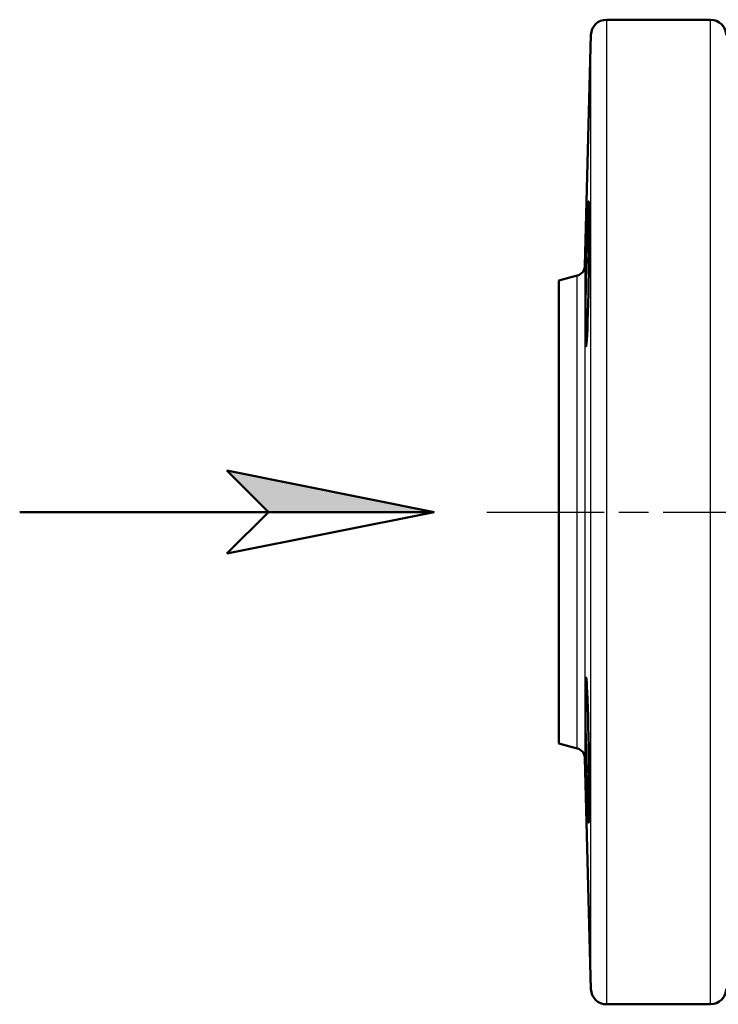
# Model space of a CAD drawing. Header units: millimetres. Extents: x 27 to 364, y 81 to 506.
# Tile 2 of 7: x 27 to 95, y 234 to 329. Entities that reach past the tile are written whole.
import ezdxf

# ---------------------------------------------------------------- set-up
doc = ezdxf.new("R2010")
doc.units = ezdxf.units.MM
doc.header["$LTSCALE"] = 2
doc.linetypes.add('CHAIN', pattern=[0.3543, 0.2362, -0.0295, 0.0591, -0.0295])
for name, color, linetype, lineweight in [('Mittellinie(DIN)', 4, 'CHAIN', 25), ('Schraffur', 230, 'Continuous', 25), ('Sichtbare Kanten(DIN)', 7, 'Continuous', 50), ('Sichtbare tangentiale Kanten(DIN)', 3, 'Continuous', 25), ('Skizziergeometrie(DIN)', 179, 'Continuous', 50)]:
    doc.layers.add(name, color=color, linetype=linetype, lineweight=lineweight)

# ---------------------------------------------------------------- blocks, each defined once
blk = doc.blocks.new('Richtungspfeil')
at = {"layer": 'Schraffur'}
blk.add_hatch(color=256, dxfattribs=at).paths.add_polyline_path([(10, 0), (0, 2), (2, 0)])
for p, q in [((10, 0), (0, 2)), ((0, 2), (2, 0)), ((2, 0), (10, 0))]:
    blk.add_line(p, q)
at = {"layer": 'Skizziergeometrie(DIN)'}
for p, q in [((10, 0), (0, 2)), ((0, 2), (2, 0)), ((-10, 0), (10, 0)), ((2, 0), (0, -2)), ((0, -2), (10, 0))]:
    blk.add_line(p, q, dxfattribs=at)

msp = doc.modelspace()

# ---------------------------------------------------------------- linework, layer by layer
at = {"layer": 'Mittellinie(DIN)', "linetype": 'CHAIN', "ltscale": 23.990969}
msp.add_line((72.171, 281.521), (209.512, 281.521), dxfattribs=at)
at = {"layer": 'Sichtbare Kanten(DIN)'}
for p, q in [((83.718, 329.021), (93.757, 329.021)), ((81.635, 305.268), (82.218, 327.561)), ((79.115, 303.851), (80.894, 304.328)), ((79.115, 259.191), (79.115, 303.851)), ((79.115, 259.191), (80.894, 258.715)), ((81.635, 257.775), (82.218, 235.482)), ((83.718, 234.021), (93.757, 234.021))]:
    msp.add_line(p, q, dxfattribs=at)
at = {"layer": 'Sichtbare Kanten(DIN)', "flags": 128}
for points in [[(81.844, 298.603), (81.817, 298.124), (81.791, 297.765), (81.765, 297.558), (81.742, 297.505), (81.723, 297.598), (81.706, 297.842), (81.692, 298.237), (81.684, 298.774), (81.681, 299.417), (81.682, 300.156), (81.689, 301.016), (81.7, 301.964), (81.716, 302.957), (81.734, 303.947), (81.756, 304.965), (81.781, 306.001), (81.807, 307.006), (81.834, 307.935), (81.86, 308.762), (81.886, 309.518), (81.912, 310.18), (81.936, 310.719), (81.959, 311.121), (81.979, 311.381), (81.997, 311.495), (82.012, 311.465), (82.026, 311.289), (82.036, 310.965), (82.043, 310.499), (82.046, 309.916), (82.047, 309.235), (82.044, 308.446), (82.039, 307.56), (82.03, 306.603), (82.018, 305.601), (82.003, 304.587), (81.986, 303.595), (81.967, 302.614), (81.945, 301.652), (81.921, 300.744), (81.896, 299.919), (81.87, 299.199), (81.844, 298.603)], [(81.844, 254.773), (81.817, 255.661), (81.791, 256.64), (81.765, 257.67), (81.742, 258.701), (81.723, 259.694), (81.706, 260.691), (81.692, 261.663), (81.684, 262.561), (81.681, 263.351), (81.682, 264.026), (81.689, 264.61), (81.7, 265.063), (81.716, 265.366), (81.734, 265.518), (81.756, 265.524), (81.781, 265.378), (81.807, 265.076), (81.834, 264.641), (81.86, 264.093), (81.886, 263.42), (81.912, 262.634), (81.936, 261.755), (81.959, 260.811), (81.979, 259.833), (81.997, 258.85), (82.012, 257.841), (82.026, 256.83), (82.036, 255.851), (82.043, 254.934), (82.046, 254.104), (82.047, 253.383), (82.044, 252.76), (82.039, 252.245), (82.03, 251.863), (82.018, 251.629), (82.003, 251.542), (81.986, 251.599), (81.967, 251.802), (81.945, 252.149), (81.921, 252.635), (81.896, 253.252), (81.87, 253.974), (81.844, 254.773)]]:
    msp.add_lwpolyline(points, dxfattribs=at)
at = {"layer": 'Sichtbare Kanten(DIN)'}
for centre, radius, start, end in [((83.718, 327.521), 1.5, 90, 178.5), ((93.757, 327.521), 1.5, 0, 90), ((80.635, 305.294), 1, 285, 358.5), ((80.635, 257.749), 1, 1.5, 75), ((83.718, 235.521), 1.5, 181.5, 270), ((93.757, 235.521), 1.5, 270, 0)]:
    msp.add_arc(centre, radius, start, end, dxfattribs=at)
at = {"layer": 'Sichtbare tangentiale Kanten(DIN)'}
for p, q in [((83.718, 329.021), (83.718, 234.021)), ((93.757, 234.021), (93.757, 329.021)), ((82.218, 235.482), (82.218, 327.561)), ((81.635, 305.268), (81.635, 257.775)), ((80.894, 258.715), (80.894, 304.328))]:
    msp.add_line(p, q, dxfattribs=at)

# ---------------------------------------------------------------- block references
at = {"xscale": 2, "yscale": 2, "zscale": 2}
msp.add_blockref('Richtungspfeil', (47.094, 281.521), dxfattribs=at)

doc.saveas('drawing.dxf')
